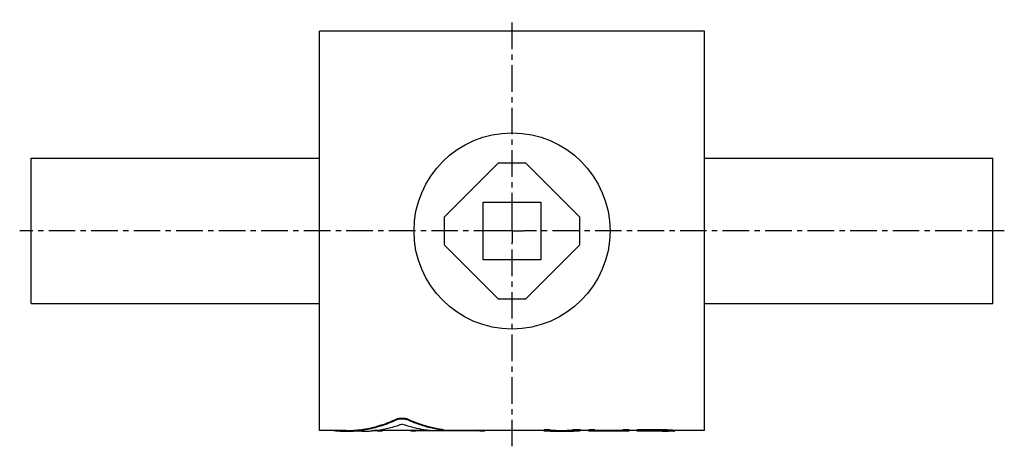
# Model space of a CAD drawing. Header units: millimetres. Extents: x 70 to 497, y 150 to 335.
import ezdxf

# ---------------------------------------------------------------- set-up
doc = ezdxf.new("R2010")
doc.units = ezdxf.units.MM
doc.header["$LTSCALE"] = 30.734
doc.linetypes.add('CENTER', pattern=[0.6, 0.375, -0.075, 0.075, -0.075])
doc.layers.get('0').update_dxf_attribs({"linetype": 'CONTINUOUS'})
doc.layers.add('DEFAULT_1', color=7, linetype='CENTER')

msp = doc.modelspace()

# ---------------------------------------------------------------- linework, layer by layer
at = {"color": 7, "linetype": 'CONTINUOUS'}
for p, q in [((200.05, 156.52), (200.05, 329.52)), ((367.05, 329.52), (200.05, 329.52)), ((367.05, 156.52), (367.05, 329.52)), ((75.05, 211.52), (75.05, 274.52)), ((75.05, 274.52), (200.05, 274.52)), ((367.05, 274.52), (492.05, 274.52)), ((492.05, 211.52), (492.05, 274.52)), ((277.55, 272.38), (254.19, 249.02)), ((289.55, 272.38), (277.55, 272.38)), ((312.9, 249.02), (289.55, 272.38)), ((271.05, 230.52), (271.05, 255.52)), ((271.05, 255.52), (296.05, 255.52)), ((296.05, 255.52), (296.05, 230.52)), ((254.19, 249.02), (254.19, 237.02)), ((312.9, 237.02), (312.9, 249.02)), ((254.19, 237.02), (277.55, 213.67)), ((289.55, 213.67), (312.9, 237.02)), ((296.05, 230.52), (271.05, 230.52)), ((277.55, 213.67), (289.55, 213.67)), ((75.05, 211.52), (200.05, 211.52)), ((367.05, 211.52), (492.05, 211.52)), ((233.57, 161.59), (233.57, 161.28)), ((238.01, 161.59), (238.01, 161.28)), ((211.52, 156.52), (200.05, 156.52)), ((218.43, 156.22), (211.5, 156.22)), ((225.17, 156.42), (222.79, 156.42)), ((247.85, 156.52), (223.8, 156.52)), ((225.17, 156.52), (225.17, 156.42)), ((241.81, 156.52), (241.81, 156.42)), ((248.79, 156.42), (241.81, 156.42)), ((269.55, 156.42), (253.19, 156.42)), ((253.22, 157.01), (253.22, 156.72)), ((253.78, 156.85), (253.78, 156.55)), ((297.55, 156.52), (253.78, 156.52)), ((269.55, 156.52), (269.55, 156.42)), ((300.17, 156.85), (297.55, 156.85)), ((297.55, 156.22), (297.55, 156.85)), ((300.17, 156.55), (297.55, 156.55)), ((300.17, 156.22), (297.55, 156.22)), ((300.17, 156.22), (300.17, 156.85)), ((302.74, 156.52), (300.17, 156.52)), ((306.28, 156.22), (302.71, 156.22)), ((313.3, 156.85), (309.8, 156.85)), ((309.8, 156.85), (309.8, 156.55)), ((313.3, 156.55), (309.8, 156.55)), ((316.8, 156.52), (312.96, 156.52)), ((313.3, 156.85), (313.3, 156.55)), ((319.42, 156.85), (316.8, 156.85)), ((316.8, 156.22), (316.8, 156.85)), ((319.42, 156.55), (316.8, 156.55)), ((319.42, 156.22), (316.8, 156.22)), ((319.42, 156.22), (319.42, 156.85)), ((331.67, 156.52), (319.42, 156.52)), ((331.67, 156.23), (319.42, 156.23)), ((334.3, 156.85), (331.67, 156.85)), ((331.67, 156.22), (331.67, 156.85)), ((334.3, 156.55), (331.67, 156.55)), ((334.3, 156.22), (331.67, 156.22)), ((334.3, 156.22), (334.3, 156.85)), ((337.8, 156.52), (334.3, 156.52)), ((348.3, 156.85), (337.8, 156.85)), ((337.8, 156.22), (337.8, 156.85)), ((348.3, 156.55), (337.8, 156.55)), ((340.42, 156.22), (337.8, 156.22)), ((348.74, 156.39), (340.42, 156.39)), ((340.42, 156.22), (340.42, 156.39)), ((348.74, 156.24), (340.42, 156.24)), ((348.3, 156.85), (348.3, 156.55)), ((348.74, 156.39), (348.74, 156.24)), ((350.05, 156.36), (350.05, 156.23)), ((350.49, 156.82), (350.49, 156.52)), ((350.92, 156.32), (350.92, 156.22)), ((350.92, 156.22), (350.93, 156.22)), ((351.36, 156.23), (351.36, 156.26)), ((353.71, 156.22), (351.36, 156.22)), ((352.24, 156.72), (352.24, 156.42)), ((353.55, 156.62), (353.55, 156.32)), ((353.99, 156.23), (353.99, 156.56)), ((367.05, 156.52), (353.99, 156.52))]:
    msp.add_line(p, q, dxfattribs=at)
msp.add_circle((283.55, 243.02), 42.5, dxfattribs=at)
for points, start_tangent, end_tangent in [([(211.5, 156.22), (213.16, 156.25), (216.59, 156.49), (220.02, 156.97), (223.43, 157.69), (226.83, 158.65), (230.21, 159.84), (233.57, 161.28)], (22.820852, 0.000776), (20.691356, 9.615125)), ([(211.52, 156.52), (213.16, 156.55), (216.59, 156.79), (220.02, 157.27), (223.43, 157.99), (226.83, 158.95), (230.21, 160.15), (233.57, 161.59)], (22.804533, 0.000777), (20.666335, 9.630165)), ([(218.43, 156.22), (219.5, 156.24), (222.22, 156.37), (224.95, 156.66), (227.67, 157.1), (230.38, 157.7), (233.09, 158.44), (235.79, 159.34)], (17.733445, 0.000215), (16.678407, 6.019019)), ([(233.57, 161.59), (233.92, 161.72), (234.33, 161.83), (234.79, 161.91), (235.28, 161.96), (235.79, 161.98), (236.3, 161.97), (236.79, 161.92), (237.25, 161.83), (237.66, 161.72), (238.01, 161.59)], (4.115075, 1.917556), (4.117119, -1.913163)), ([(233.57, 161.28), (233.92, 161.41), (234.33, 161.52), (234.79, 161.6), (235.28, 161.65), (235.79, 161.67), (236.3, 161.66), (236.79, 161.61), (237.25, 161.52), (237.66, 161.41), (238.01, 161.28)], (4.116614, 1.912961), (4.118649, -1.908574)), ([(248.79, 156.43), (244.43, 157.02), (240.09, 157.99), (235.79, 159.34)], (-13.293083, 1.206178), (-12.559314, 4.519354)), ([(253.22, 157.01), (248.08, 158.02), (242.99, 159.55), (238.01, 161.59)], (-15.780811, 2.237189), (-14.45425, 6.716673)), ([(253.22, 156.72), (248.08, 157.72), (242.99, 159.24), (238.01, 161.28)], (-15.777807, 2.235369), (-14.458423, 6.700006)), ([(206.31, 156.51), (209.73, 156.26), (211.5, 156.22)], (5.169752, -0.564731), (5.201546, 0.000177)), ([(225.17, 156.42), (225.68, 156.43), (226.17, 156.44), (226.63, 156.45), (227.03, 156.47), (227.38, 156.5), (227.54, 156.52)], (2.368077, 0), (2.352258, 0.320449)), ([(239.45, 156.52), (239.61, 156.5), (239.95, 156.47), (240.36, 156.45), (240.82, 156.44), (241.31, 156.43), (241.81, 156.42)], (2.352254, -0.320449), (2.368076, 0)), ([(253.77, 156.55), (253.77, 156.53), (253.67, 156.49), (253.49, 156.46), (253.21, 156.42), (252.87, 156.4), (252.46, 156.38), (252, 156.37), (251.51, 156.36), (251, 156.36), (250.49, 156.36), (250, 156.37), (249.54, 156.38), (249.13, 156.4), (248.79, 156.43)], (-0.132051, -5.277744), (-4.999006, 0.453596)), ([(253.22, 157.01), (253.49, 156.97), (253.68, 156.92), (253.77, 156.88), (253.77, 156.85)], (0.580399, -0.082281), (-0.015388, -0.616358)), ([(253.22, 156.72), (253.49, 156.67), (253.68, 156.62), (253.77, 156.58), (253.77, 156.55)], (0.580392, -0.082229), (-0.015421, -0.616341)), ([(269.55, 156.42), (270.06, 156.43), (270.55, 156.44), (271, 156.45), (271.41, 156.47), (271.76, 156.5), (271.92, 156.52)], (2.368077, 0), (2.352258, 0.320449)), ([(300.17, 156.27), (302.71, 156.22)], (2.538099, -0.085696), (2.539802, -0.000015)), ([(302.71, 156.22), (303.37, 156.23), (306.28, 156.31)], (3.565657, -0.000021), (3.561663, 0.167185)), ([(302.74, 156.52), (303.37, 156.53), (306.3, 156.61)], (3.566417, -0.000021), (3.562396, 0.167832)), ([(306.28, 156.31), (306.58, 156.32), (309.8, 156.55)], (3.526568, 0.165537), (3.514979, 0.32709)), ([(306.28, 156.22), (308.04, 156.25), (309.81, 156.31)], (3.532178, -0.000006), (3.528218, 0.167253)), ([(306.3, 156.61), (306.58, 156.62), (309.8, 156.85)], (3.50128, 0.164953), (3.489799, 0.324747)), ([(309.81, 156.31), (310.67, 156.35), (313.3, 156.55)], (3.492021, 0.165538), (3.480446, 0.327006)), ([(350.49, 156.82), (349.76, 156.83), (349.03, 156.84), (348.3, 156.85)], (-2.187516, 0.036643), (-2.187477, 0.038942)), ([(350.49, 156.52), (349.76, 156.53), (349.03, 156.54), (348.3, 156.55)], (-2.187516, 0.036651), (-2.187477, 0.038942)), ([(350.05, 156.36), (349.61, 156.37), (349.17, 156.38), (348.74, 156.39)], (-1.312523, 0.025188), (-1.312477, 0.027482)), ([(348.74, 156.24), (349.17, 156.23), (349.61, 156.23), (350.05, 156.23)], (1.312494, -0.007127), (1.312505, -0.004801)), ([(350.92, 156.32), (350.63, 156.33), (350.34, 156.35), (350.05, 156.36)], (-0.875233, 0.041204), (-0.874754, 0.050362)), ([(350.05, 156.23), (350.34, 156.23), (350.63, 156.22), (350.73, 156.22)], (0.680417, -0.007467), (0.680456, -0.001851)), ([(352.24, 156.72), (351.65, 156.75), (351.07, 156.78), (350.49, 156.82)], (-1.750569, 0.089259), (-1.749395, 0.10989)), ([(352.24, 156.42), (351.65, 156.45), (351.07, 156.48), (350.49, 156.52)], (-1.750568, 0.089354), (-1.749397, 0.109914)), ([(350.73, 156.22), (350.92, 156.22)], (0.194561, -0.000529), (0.194561, -0.000071)), ([(351.36, 156.26), (351.22, 156.28), (351.07, 156.3), (350.92, 156.32)], (-0.438618, 0.041199), (-0.436219, 0.061609)), ([(350.93, 156.22), (351.02, 156.22)], (0.087173, 0), (0.08717, 0.000828)), ([(351.02, 156.22), (351.07, 156.23), (351.12, 156.23)], (0.097207, 0.000923), (0.097191, 0.001951)), ([(351.12, 156.23), (351.17, 156.23)], (0.048614, 0.000976), (0.048609, 0.001233)), ([(351.17, 156.23), (351.22, 156.23), (351.36, 156.23)], (0.194585, 0.004935), (0.194435, 0.009041)), ([(353.55, 156.62), (353.11, 156.64), (352.67, 156.68), (352.24, 156.72)], (-1.313815, 0.082214), (-1.311009, 0.118838)), ([(353.55, 156.32), (353.11, 156.35), (352.67, 156.38), (352.24, 156.42)], (-1.313813, 0.082469), (-1.311012, 0.118965)), ([(353.99, 156.56), (353.84, 156.58), (353.7, 156.6), (353.55, 156.62)], (-0.438616, 0.040935), (-0.436219, 0.061418)), ([(353.99, 156.26), (353.84, 156.28), (353.7, 156.3), (353.55, 156.32)], (-0.438618, 0.041199), (-0.436219, 0.061609)), ([(353.71, 156.22), (353.84, 156.23), (353.99, 156.23)], (0.281714, 0), (0.281579, 0.008632))]:
    msp.add_spline(points, degree=3, dxfattribs=dict(at, start_tangent=start_tangent, end_tangent=end_tangent))
at = {"layer": 'DEFAULT_1', "color": 2, "linetype": 'CENTER'}
for p, q in [((283.55, 248.02), (283.55, 334.55)), ((283.55, 243.02), (283.55, 248.02)), ((278.55, 243.02), (70.05, 243.02)), ((283.55, 243.02), (278.55, 243.02)), ((283.55, 243.02), (283.55, 238.02)), ((283.55, 243.02), (288.55, 243.02)), ((497.05, 243.02), (288.55, 243.02)), ((283.55, 149.72), (283.55, 238.02))]:
    msp.add_line(p, q, dxfattribs=at)

doc.saveas('drawing.dxf')
